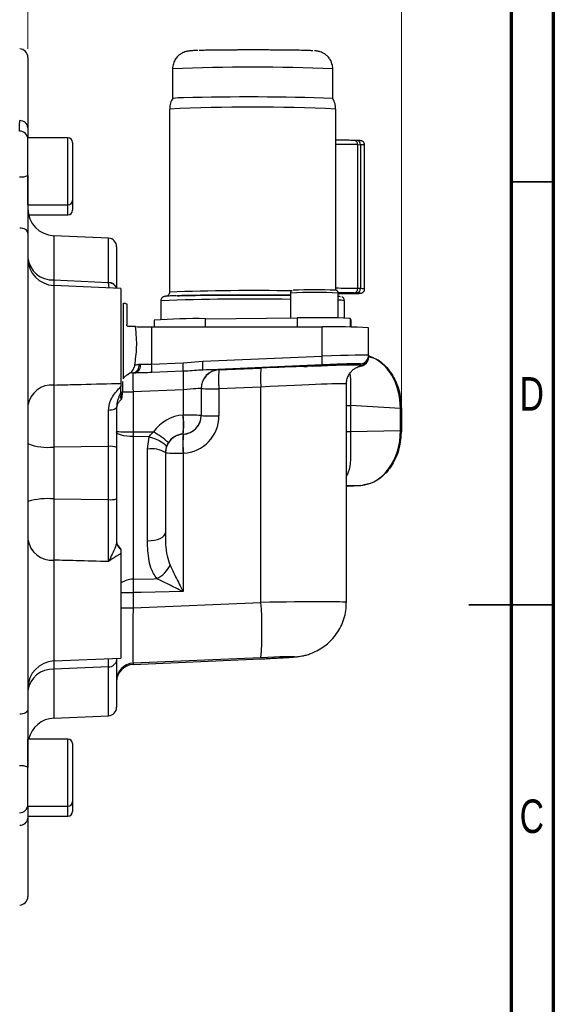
# Model space of a CAD drawing. Header units: inches. Extents: x 0.6 to 16.3, y 0.2 to 11.5.
# Tile 15 of 16: x 13.9 to 16.3, y 4 to 8.6. Entities that reach past the tile are written whole.
import ezdxf

# ---------------------------------------------------------------- set-up
doc = ezdxf.new("R2010")
doc.units = ezdxf.units.IN
doc.header["$MEASUREMENT"] = 0
doc.styles.add('SLDTEXTSTYLE0', font='TXT', dxfattribs={"width": 0.75})
doc.dimstyles.new('SLDDIMSTYLE0', dxfattribs={"dimtxt": 0.137795, "dimasz": 0.14, "dimexe": 0, "dimexo": 0.0625, "dimgap": 0.034449, "dimtad": 0, "dimdec": 1, "dimlfac": 1.5, "dimrnd": 1e-09, "dimzin": 12, "dimdsep": 46, "dimtxsty": 'SLDTEXTSTYLE0', "dimblk1": 'CLOSED', "dimblk2": 'CLOSED', "dimsah": 1, "dimcen": 0.09, "dimadec": 0, "dimazin": 3, "dimtfac": 1, "dimtofl": 0, "dimtmove": 0, "dimatfit": 3, "dimldrblk": 'CLOSED', "dimfxl": 0, "dimfrac": 2, "dimtolj": 1, "dimtzin": 12, "dimarcsym": 0})
doc.dimstyles.new('SLDDIMSTYLE3', dxfattribs={"dimtxt": 0.137795, "dimasz": 0.14, "dimexe": 0, "dimexo": 0.0625, "dimgap": 0.034449, "dimtad": 0, "dimdec": 1, "dimlfac": 1.5, "dimrnd": 1e-09, "dimzin": 12, "dimdsep": 46, "dimtxsty": 'SLDTEXTSTYLE0', "dimblk1": 'CLOSED', "dimblk2": 'CLOSED', "dimsah": 1, "dimcen": 0.09, "dimadec": 0, "dimazin": 3, "dimtfac": 1, "dimtdec": 1, "dimtofl": 0, "dimtmove": 0, "dimatfit": 3, "dimldrblk": 'CLOSED', "dimfxl": 0, "dimfrac": 2, "dimtolj": 1, "dimtzin": 12, "dimarcsym": 0})

# ---------------------------------------------------------------- blocks, each defined once
blk = doc.blocks.new('_Closed')
at = {"color": 0, "linetype": 'ByBlock', "lineweight": -2}
for p, q in [((-1, 0.166667), (0, 0)), ((-1, 0.166667), (-1, -0.166667)), ((0, 0), (-1, -0.166667)), ((0, 0), (-1, 0))]:
    blk.add_line(p, q, dxfattribs=at)
blk = doc.blocks.new('_D_9')
at = {"color": 7, "linetype": 'Continuous', "lineweight": 0}
for p, q in [((12.8654, 9.0823), (12.8235, 9.0823)), ((12.8235, 9.0823), (12.8235, 8.8636)), ((13.0691, 9.0823), (13.1111, 9.0823)), ((13.1111, 9.0823), (13.1111, 8.8636)), ((13.892, 8.434), (13.892, 8.9232)), ((12.1756, 8.8838), (12.7026, 8.8838)), ((12.8235, 8.8636), (12.8654, 8.8636)), ((13.1111, 8.8636), (13.0691, 8.8636)), ((13.892, 8.8838), (13.2319, 8.8838))]:
    blk.add_line(p, q, dxfattribs=at)
at = {"color": 7, "linetype": 'Continuous', "lineweight": 18, "xscale": 0.14, "yscale": 0.14}
for p, rotation in [((12.1756, 8.8838), 179.9999999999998), ((13.892, 8.8838), 359.9999999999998)]:
    blk.add_blockref('_Closed', p, dxfattribs=dict(at, rotation=rotation))
at = {"color": 7, "linetype": 'Continuous', "lineweight": 18, "char_height": 0.1378, "attachment_point": 1, "style": 'SLDTEXTSTYLE0'}
for s, insert in [('65', (12.8654, 9.0412)), ('2.6', (12.84, 8.835))]:
    blk.add_mtext(s, dxfattribs=dict(at, insert=insert))
blk = doc.blocks.new('_D_10')
at = {"color": 7, "linetype": 'Continuous', "lineweight": 0}
for p, q in [((13.4152, 9.6265), (13.3732, 9.6265)), ((13.3732, 9.6265), (13.3732, 9.4077)), ((13.7207, 9.6265), (13.7626, 9.6265)), ((13.7626, 9.6265), (13.7626, 9.4077)), ((12.1756, 9.0762), (12.1756, 9.4674)), ((15.6309, 6.7711), (15.6309, 9.4674)), ((12.1756, 9.428), (13.2524, 9.428)), ((13.3732, 9.4077), (13.4152, 9.4077)), ((13.7626, 9.4077), (13.7207, 9.4077)), ((15.6309, 9.428), (13.8835, 9.428))]:
    blk.add_line(p, q, dxfattribs=at)
at = {"color": 7, "linetype": 'Continuous', "lineweight": 18, "xscale": 0.14, "yscale": 0.14, "rotation": 180.0000000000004}
blk.add_blockref('_Closed', (12.1756, 9.428), dxfattribs=at)
at = {"color": 7, "linetype": 'Continuous', "lineweight": 18, "xscale": 0.14, "yscale": 0.14}
blk.add_blockref('_Closed', (15.6309, 9.428), dxfattribs=at)
at = {"color": 7, "linetype": 'Continuous', "lineweight": 18, "char_height": 0.1378, "attachment_point": 1, "style": 'SLDTEXTSTYLE0'}
for s, insert in [('132', (13.4152, 9.5854)), ('5.2', (13.4407, 9.3792))]:
    blk.add_mtext(s, dxfattribs=dict(at, insert=insert))

msp = doc.modelspace()

# ---------------------------------------------------------------- linework, layer by layer
at = {"color": 7, "linetype": 'Continuous', "lineweight": 70}
for p, q in [((16.3386, 11.4961), (16.3386, 0.1969)), ((16.1417, 11.2992), (16.1417, 0.3937))]:
    msp.add_line(p, q, dxfattribs=at)
at = {"color": 7, "linetype": 'Continuous', "lineweight": 25}
for p, q in [((13.892, 8.3946), (13.892, 8.0671)), ((14.6836, 8.4269), (14.6822, 8.4268)), ((14.5658, 8.3413), (14.5658, 8.2034)), ((15.3115, 8.2034), (15.3115, 8.3413)), ((14.5515, 8.1546), (14.5515, 7.302)), ((15.3258, 7.31), (15.3258, 8.1546)), ((14.0786, 8.0207), (13.892, 8.0207)), ((13.892, 7.7081), (13.892, 8.0207)), ((14.1, 7.9994), (14.1, 7.7294)), ((15.4108, 8.0084), (15.4102, 8.0084)), ((15.424, 8.008), (15.4108, 8.0084)), ((15.4276, 7.3187), (15.4276, 7.9886)), ((15.4276, 7.9886), (15.4408, 7.9882)), ((15.4408, 7.9882), (15.4408, 7.3183)), ((15.4599, 7.3171), (15.4599, 7.987)), ((13.892, 7.7081), (14.0786, 7.7081)), ((14.1, 7.7294), (14.1, 7.6832)), ((13.8954, 7.6619), (14.0786, 7.6619)), ((13.892, 7.5774), (13.892, 5.3595)), ((14.2671, 7.5536), (14.0131, 7.5647)), ((14.3053, 7.5136), (14.3053, 7.3188)), ((13.892, 7.396), (13.892, 7.396)), ((14.0131, 7.3589), (14.2671, 7.3472)), ((14.3253, 7.3197), (14.0131, 7.3333)), ((14.2671, 7.3459), (14.2671, 7.3472)), ((14.3253, 7.3197), (14.3253, 6.8777)), ((15.1143, 7.298), (15.1143, 7.182)), ((15.3374, 7.1819), (15.3374, 7.298)), ((15.3374, 7.295), (15.3738, 7.2953)), ((15.4234, 7.2981), (15.4102, 7.2985)), ((15.4234, 7.2981), (15.4353, 7.2975)), ((15.4408, 7.3183), (15.4276, 7.3187)), ((14.3353, 7.2513), (14.3353, 6.898)), ((14.3376, 7.2493), (14.3353, 7.2513)), ((14.3471, 7.2487), (14.3376, 7.2493)), ((14.3471, 7.2487), (14.352, 7.2479)), ((14.352, 7.2479), (14.352, 7.1516)), ((14.5114, 7.262), (14.5114, 7.1745)), ((15.3659, 7.1814), (15.3659, 7.262)), ((14.4803, 7.1718), (14.4803, 7.1407)), ((14.7195, 7.1784), (15.1462, 7.1823)), ((15.397, 7.1719), (15.3925, 7.1799)), ((15.397, 7.1718), (15.397, 7.1719)), ((15.397, 7.1393), (15.397, 7.1718)), ((14.3925, 7.1416), (14.362, 7.1416)), ((14.4682, 7.1407), (14.4682, 6.9672)), ((14.4682, 7.1407), (15.2619, 7.1402)), ((15.2619, 7.004), (15.2619, 7.1402)), ((15.4786, 7.0081), (15.4786, 7.1364)), ((14.4682, 6.9672), (14.6147, 6.9735)), ((14.6147, 6.9735), (14.7061, 6.9802)), ((14.7061, 6.9802), (15.2619, 7.004)), ((15.4404, 6.9624), (15.4404, 6.9681)), ((15.4786, 7.0081), (15.4786, 7.0023)), ((15.4786, 7.0023), (15.4786, 6.9988)), ((14.3673, 6.9248), (14.3586, 6.9194)), ((14.3818, 6.926), (14.3923, 6.9265)), ((14.3818, 6.9262), (14.3818, 6.926)), ((14.3896, 6.9624), (14.3859, 6.9492)), ((14.6151, 6.9339), (14.4685, 6.9276)), ((15.2619, 6.9634), (14.7061, 6.9395)), ((14.7815, 6.9398), (14.9768, 6.9482)), ((14.7815, 6.9405), (14.7815, 6.9398)), ((15.4347, 6.9575), (15.4405, 6.9586)), ((14.3253, 6.8777), (14.3253, 6.8625)), ((14.3253, 6.8386), (14.3253, 6.8625)), ((14.6158, 6.8481), (14.3818, 6.838)), ((14.3818, 6.838), (14.3818, 6.6521)), ((14.6158, 6.7293), (14.6158, 6.8481)), ((14.6986, 6.8539), (14.6986, 6.7278)), ((14.9768, 6.8602), (14.7815, 6.8518)), ((14.7815, 6.8518), (14.7815, 6.7258)), ((14.9768, 5.8578), (14.9768, 6.8602)), ((15.3753, 5.8578), (15.3753, 6.8744)), ((15.3941, 6.7745), (15.3941, 6.6528)), ((15.6265, 6.7597), (15.3941, 6.7745)), ((15.6265, 6.6584), (15.6265, 6.7597)), ((15.6309, 6.7596), (15.6309, 6.7317)), ((14.6149, 6.7292), (14.6158, 6.7293)), ((14.6986, 6.7278), (14.6986, 6.7272)), ((15.6309, 6.7317), (15.6309, 6.7317)), ((15.6309, 6.7317), (15.6309, 6.6583)), ((14.3818, 6.6521), (14.3818, 6.6294)), ((15.3941, 6.6528), (15.6265, 6.6584)), ((15.6309, 6.6583), (15.6309, 6.6569)), ((15.6309, 6.6569), (15.6309, 6.6569)), ((14.3818, 6.6294), (14.3818, 5.9663)), ((14.4564, 6.6289), (14.3818, 6.6294)), ((14.4491, 6.5719), (14.4564, 6.6289)), ((14.6158, 6.6413), (14.6149, 6.6412)), ((14.6149, 6.6412), (14.6149, 6.6407)), ((14.6149, 6.6407), (14.6158, 6.6408)), ((14.6158, 6.6408), (14.6158, 6.6413)), ((14.2671, 6.5842), (14.0131, 6.5811)), ((14.0131, 6.5811), (14.0131, 6.3395)), ((14.2671, 6.3361), (14.2671, 6.5842)), ((14.3053, 6.5791), (14.3053, 6.3399)), ((14.4491, 6.1443), (14.4491, 6.5719)), ((14.5356, 6.5798), (14.532, 6.5551)), ((14.532, 6.5551), (14.532, 6.1827)), ((14.6158, 6.5528), (14.6149, 6.5527)), ((14.6149, 6.5527), (14.6149, 5.9079)), ((15.3774, 6.399), (15.4405, 6.4026)), ((15.3786, 6.399), (15.4417, 6.4027)), ((15.4417, 6.4027), (15.4512, 6.4039)), ((14.0131, 6.3395), (14.2671, 6.3361)), ((14.3253, 6.0857), (14.3253, 5.5989)), ((14.3818, 5.9037), (14.3818, 5.8323)), ((14.3818, 5.8323), (14.9768, 5.8578)), ((14.0131, 5.5853), (14.3253, 5.5989)), ((14.3053, 5.598), (14.3053, 5.5901)), ((14.9768, 5.6006), (14.3818, 5.575)), ((14.3818, 5.5687), (14.977, 5.5952)), ((14.3818, 5.5688), (14.9768, 5.5952)), ((14.9768, 5.5952), (14.977, 5.5952)), ((14.2671, 5.5584), (14.0131, 5.5468)), ((14.3053, 5.5901), (14.3053, 5.3702)), ((14.3818, 5.575), (14.3818, 5.5688)), ((13.892, 5.4878), (13.892, 5.4878)), ((14.0131, 5.3191), (14.2671, 5.3302)), ((14.0786, 5.2219), (13.892, 5.2219)), ((13.892, 4.9093), (13.892, 5.2219)), ((14.1, 5.2006), (14.1, 4.9306)), ((13.892, 4.9093), (14.0786, 4.9093)), ((14.1, 4.9306), (14.1, 4.8844)), ((13.892, 4.8631), (14.0786, 4.8631)), ((13.892, 4.8533), (13.892, 4.4892))]:
    msp.add_line(p, q, dxfattribs=at)
at = {"color": 8, "linetype": 'Continuous', "lineweight": 25}
for p, q in [((14.0786, 7.7081), (14.0786, 8.0207)), ((14.0786, 7.6619), (14.0786, 7.7081)), ((14.0131, 7.5647), (14.0131, 7.3589)), ((14.2671, 7.3472), (14.2671, 7.5536)), ((14.0131, 7.3589), (14.0128, 7.3331)), ((14.0131, 7.3333), (14.0131, 6.8697)), ((14.2703, 7.3221), (14.2671, 7.3459)), ((14.7195, 7.1406), (14.7195, 7.1784)), ((15.1462, 7.1823), (15.1462, 7.1402)), ((15.3925, 7.1799), (15.3925, 7.1394)), ((15.397, 7.1393), (15.397, 7.1719)), ((14.3818, 6.9262), (14.3671, 6.9246)), ((14.3818, 6.926), (14.3713, 6.9249)), ((15.4405, 6.9586), (15.446, 6.9595)), ((15.4405, 6.4026), (15.3753, 6.401)), ((14.0131, 6.0547), (14.0131, 5.5853)), ((14.0131, 5.5468), (14.0131, 5.3191)), ((14.2671, 5.3302), (14.2671, 5.5584)), ((14.0786, 4.9093), (14.0786, 5.2219)), ((14.0786, 4.8631), (14.0786, 4.9093))]:
    msp.add_line(p, q, dxfattribs=at)
at = {"color": 7, "linetype": 'Continuous', "lineweight": 35}
for p, q in [((16.1417, 7.815), (16.3386, 7.815)), ((16.3386, 5.8465), (15.9449, 5.8465)), ((16.1417, 5.8465), (16.3386, 5.8465))]:
    msp.add_line(p, q, dxfattribs=at)
at = {"color": 7, "linetype": 'Continuous', "lineweight": 25, "flags": 128}
for points in [[(13.892, 7.5774), (13.8912, 7.5818), (13.8891, 7.5861), (13.8856, 7.59), (13.8809, 7.5935), (13.8751, 7.5964), (13.8685, 7.5986), (13.8613, 7.6), (13.8537, 7.6006)], [(14.3818, 6.6294), (14.3667, 6.63), (14.3523, 6.6314), (14.3391, 6.6335), (14.3275, 6.6362), (14.3181, 6.6396), (14.3111, 6.6433), (14.3068, 6.6474), (14.3053, 6.6516)], [(14.3818, 6.6521), (14.4187, 6.6518), (14.4776, 6.6514)], [(14.4564, 6.6289), (14.4729, 6.6236), (14.4886, 6.6175), (14.5028, 6.611), (14.5151, 6.6042), (14.5248, 6.5974), (14.5316, 6.5909), (14.5353, 6.5849), (14.5356, 6.5798)], [(14.4491, 6.1443), (14.4654, 6.1453), (14.4811, 6.1477), (14.4954, 6.1513), (14.5079, 6.1561), (14.5181, 6.1619), (14.5257, 6.1684), (14.5304, 6.1754), (14.532, 6.1827)], [(14.3818, 5.9663), (14.4785, 5.9682), (14.4926, 5.9684)], [(14.6149, 5.9079), (14.4194, 5.9044), (14.3818, 5.9037)], [(13.892, 5.3595), (13.8912, 5.3552), (13.8891, 5.3512), (13.8856, 5.3474), (13.8809, 5.3441), (13.8751, 5.3414), (13.8685, 5.3393), (13.8613, 5.3379), (13.8537, 5.3373)]]:
    msp.add_lwpolyline(points, dxfattribs=at)
at = {"color": 7, "linetype": 'Continuous', "lineweight": 25}
for centre, radius, start, end in [((13.852, 8.3946), 0.04, 360, 87.5), ((14.6095, 7.9024), 0.3042, 88.5459, 98.2591), ((14.9172, -2.4949), 10.7056, 87.88962, 91.60553), ((14.9386, -0.8674), 9.0303, 87.5428, 92.4572), ((13.8554, 8.0636), 0.0368, 5.4248, 92.5663), ((13.852, 8.0118), 0.04, 0, 89), ((14.0786, 7.9994), 0.0213, 0, 90), ((13.8622, 7.9163), 0.0776, 262.9456, 292.5731), ((14.0786, 7.7294), 0.0213, 270, 0), ((14.0186, 7.6912), 0.1267, 180, 267.5), ((14.0786, 7.6832), 0.0213, 270, 0), ((14.2653, 7.5136), 0.04, 360, 87.5), ((14.007, 7.4744), 0.1157, 186.0334, 273.0291), ((14.0186, 7.4598), 0.1267, 180, 267.5), ((15.226, 4.8674), 2.4457, 87.6999, 92.3069), ((15.4086, 7.3175), 0.019, 274.8356, 3.5724), ((15.4218, 7.3171), 0.019, 274.8356, 3.5724), ((14.6742, 4.4982), 2.6806, 89.0333, 94.1487), ((15.2279, 2.9084), 4.2746, 87.7927, 91.0955), ((14.4598, 9.7371), 2.5964, 268.5164, 270.186), ((15.3145, 3.9038), 3.2368, 87.0931, 90.9317), ((14.3734, 6.9613), 0.0361, 283.5248, 8.4378), ((14.3812, 6.9604), 0.0357, 288.0996, 10.6235), ((14.1108, 6.9445), 0.3582, 357.2969, 3.6356), ((14.2573, 6.9508), 0.3582, 357.2969, 3.6356), ((14.4664, 6.9598), 0.2406, 355.1574, 4.8426), ((15.0222, 6.9837), 0.2406, 355.1574, 4.8426), ((15.4386, 7.0081), 0.04, 272.4959, 359.9963), ((15.4386, 7.0023), 0.04, 272.4959, 359.9963), ((15.4386, 6.9988), 0.04, 280.6104, 359.997), ((15.3902, 6.8973), 0.776, 177.2969, 183.6356), ((14.7853, 6.8539), 0.0867, 92.4959, 179.9963), ((14.7853, 6.8533), 0.0867, 92.4959, 179.9963), ((15.3009, 6.8958), 0.5212, 175.1574, 184.8426), ((15.4962, 6.9042), 0.5212, 175.1574, 184.8426), ((14.003, 6.7577), 0.1124, 84.8149, 170.7733), ((14.7614, 8.0893), 1.2376, 267.0931, 270.9317), ((15.6032, 5.5646), 1.1954, 88.6694, 88.8787), ((14.0955, 6.6852), 0.5212, 355.1574, 4.8426), ((14.6359, 5.4919), 1.2376, 87.0931, 90.9317), ((14.0964, 6.6853), 0.5212, 355.1574, 4.8426), ((14.612, 6.7279), 0.0867, 272.4959, 359.9963), ((14.7614, 7.9632), 1.2376, 267.0931, 270.9317), ((14.3632, 7.7943), 1.1424, 267.0931, 270.9317), ((14.1828, 6.1665), 0.5675, 50.1777, 58.7021), ((15.6032, 5.4631), 1.1955, 88.6696, 88.8787), ((14.6186, 6.5541), 0.0867, 92.4959, 179.9963), ((15.1342, 6.5967), 0.5212, 175.1574, 184.8426), ((15.1351, 6.5968), 0.5212, 175.1574, 184.8426), ((13.9842, 6.8336), 0.2541, 248.7107, 276.5274), ((14.2762, 6.5067), 0.078, 68.0624, 96.7066), ((14.4683, 6.4538), 0.1196, 57.8496, 99.2523), ((14.5947, 7.7901), 1.2376, 267.0931, 270.9317), ((15.3766, 6.4347), 0.0357, 271.3718, 273.2909), ((15.4397, 6.4383), 0.0357, 271.3718, 273.2909), ((13.984, 6.0037), 0.3371, 85.0416, 105.8419), ((14.2762, 6.4379), 0.1022, 264.8419, 286.516), ((14.0041, 6.1676), 0.1133, 188.2414, 274.5658), ((14.3453, 6.143), 0.04, 180, 240), ((14.3449, 6.1403), 0.0396, 180.1037, 240.368), ((14.4322, 6.0889), 0.1348, 296.6457, 334.4225), ((13.4, 5.7292), 1.582, 355.3368, 4.6632), ((14.0186, 5.4587), 0.1267, 92.5, 180), ((14.0059, 5.4323), 0.1147, 86.3966, 173.1772), ((14.2694, 5.5945), 0.0362, 266.3253, 353.0764), ((14.3853, 5.4951), 0.08, 92.4959, 179.9963), ((14.3853, 5.4888), 0.08, 92.4118, 180), ((14.3853, 5.4889), 0.08, 92.4959, 179.9963), ((14.2653, 5.3702), 0.04, 272.5, 0), ((14.0186, 5.1926), 0.1267, 92.5, 166.6146), ((14.0786, 5.2006), 0.0213, 0, 90), ((13.8621, 5.0331), 0.0644, 62.345, 98.4187), ((13.852, 4.9182), 0.04, 271, 0), ((14.0786, 4.9306), 0.0213, 270, 0), ((14.0786, 4.8844), 0.0213, 270, 0), ((13.8557, 4.8572), 0.0365, 266.8775, 353.8409), ((13.852, 4.4892), 0.04, 272.5, 0)]:
    msp.add_arc(centre, radius, start, end, dxfattribs=at)
at = {"color": 8, "linetype": 'Continuous', "lineweight": 25}
for centre, radius, start, end in [((14.9386, -0.2047), 8.5541, 87.50207, 92.49793), ((15.3217, 3.2736), 4.7162, 88.7123, 89.9496), ((15.409, 7.9898), 0.0187, 356.2739, 84.3301), ((15.4221, 7.9894), 0.0187, 356.2739, 84.3301), ((15.4444, 7.8937), 0.0946, 80.6225, 92.2161), ((14.2686, 7.3095), 0.0377, 17.0219, 92.3023), ((14.2684, 7.3078), 0.0381, 19.5719, 91.9989), ((14.9353, -2.6712), 9.9805, 88.92508, 92.2039), ((15.2259, 4.6375), 2.6628, 87.5991, 92.4009), ((15.3246, 2.86), 4.4599, 88.6768, 89.9852), ((15.4444, 7.2236), 0.0948, 80.638, 92.2058), ((14.9263, -3.3799), 10.65, 88.98865, 92.23281), ((15.3422, 7.1565), 0.1081, 77.3249, 92.517), ((14.3483, 6.9605), 0.0393, 309.4175, 343.2974), ((14.3811, 10.4231), 3.5851, 269.1876, 270.0109), ((15.3971, 7.1267), 0.3523, 266.4619, 269.5272), ((15.3971, 7.0051), 0.3523, 266.4619, 269.5272), ((14.3819, 5.8728), 0.0935, 90.049, 127.2649), ((14.3785, 9.0661), 3.1624, 269.0362, 270.0601), ((14.3785, 8.9947), 3.1624, 269.0362, 270.0601)]:
    msp.add_arc(centre, radius, start, end, dxfattribs=at)
at = {"color": 7, "linetype": 'Continuous', "lineweight": 25}
for centre, major_axis, ratio, start_param, end_param in [((14.472, 6.9716), (0.0867, 0.0055), 0.016435, 3.89953, 4.013235), ((15.252, 6.9999), (0.2267, 0.0082), 0.016481, 6.282593, 7.809756), ((15.2537, 6.96), (0.1867, 0.0082), 0.01647, 0.753623, 1.526444), ((15.4325, 6.757), (0.0088, 0.2532), 0.765616, 4.749458, 6.077055), ((14.3853, 6.8395), (-0.0034, 0.0866), 0.040884, 0.016638, 1.585532), ((14.4737, 6.9317), (0.1267, 0.0055), 0.01647, 3.89986, 4.013565), ((14.6082, 6.9329), (0.1733, 0.0076), 0.01647, 6.282466, 7.252924), ((14.9549, 6.939), (0.5033, 0.022), 0.01647, 1.079008, 1.526444), ((15.232, 6.959), (0.0551, 0.0024), 0.01647, 4.473859, 10.189164), ((14.9549, 6.939), (0.5033, 0.022), 0.01647, 0.266081, 1.017644), ((14.612, 6.8463), (0.0867, 0.0076), 0.016377, 6.281755, 7.808918), ((14.6224, 6.5561), (0.1335, -0.1107), 0.999267, 2.306254, 3.251504), ((14.612, 6.7273), (0.0641, -0.0584), 0.998554, 5.493952, 7.021116), ((14.6082, 6.7259), (0.1335, -0.1107), 0.999267, 5.447847, 6.97501), ((15.4325, 6.6557), (0.0012, 0.2534), 0.765933, 3.189242, 4.726618), ((14.6186, 6.5547), (0.0641, -0.0584), 0.998554, 2.35236, 3.297609), ((14.3853, 5.8287), (0.0034, 0.2537), 0.013942, 1.556984, 3.125877), ((14.9697, 5.5976), (0.1633, 0.0071), 0.01647, 4.755303, 7.809629)]:
    msp.add_ellipse(centre, major_axis=major_axis, ratio=ratio, start_param=start_param, end_param=end_param, dxfattribs=at)
at = {"color": 8, "linetype": 'Continuous', "lineweight": 25}
for centre, major_axis, ratio, start_param, end_param in [((15.2537, 6.96), (0.1867, 0.0082), 0.01647, 6.282466, 7.036808), ((14.9586, 6.8524), (0.4167, 0.022), 0.016456, 6.28232, 7.80948), ((14.9586, 5.8506), (0.4167, 0.0071), 0.016497, 6.282865, 7.810066), ((14.3853, 5.8225), (0.0035, 0.2537), 0.013487, 3.14238, 3.158882)]:
    msp.add_ellipse(centre, major_axis=major_axis, ratio=ratio, start_param=start_param, end_param=end_param, dxfattribs=at)
at = {"color": 7, "linetype": 'Continuous', "lineweight": 25}
for points, knots in [([(14.6822, 8.4268), (14.6791, 8.4268), (14.6678, 8.4264), (14.6563, 8.4259), (14.6461, 8.4252), (14.6384, 8.4243), (14.6281, 8.4223), (14.6165, 8.4184), (14.6033, 8.4115), (14.5895, 8.4005), (14.577, 8.3849), (14.5687, 8.3653), (14.5649, 8.3497), (14.566, 8.3416), (14.5661, 8.341)], [0, 0, 0, 0, 0.073506, 0.264211, 0.400987, 0.492175, 0.543125, 0.593946, 0.656179, 0.730117, 0.810451, 0.899538, 0.992331, 1, 1, 1, 1]), ([(15.2193, 8.4257), (15.2175, 8.4258), (15.2117, 8.4263), (15.1869, 8.4271), (15.152, 8.4279), (15.1163, 8.4284), (15.0911, 8.4287), (15.0697, 8.4289), (15.0534, 8.429), (15.0366, 8.4291), (15.0208, 8.4292), (15.0059, 8.4293), (14.9923, 8.4293), (14.9785, 8.4293), (14.9646, 8.4294), (14.9551, 8.4294), (14.9489, 8.4294), (14.9366, 8.4294), (14.9148, 8.4294), (14.8912, 8.4293), (14.8752, 8.4293), (14.8653, 8.4292), (14.8583, 8.4292), (14.8503, 8.4292), (14.8423, 8.4291), (14.8333, 8.4291), (14.8124, 8.4289), (14.7815, 8.4286), (14.7432, 8.4282), (14.7123, 8.4276), (14.6965, 8.4272), (14.6891, 8.427)], [0, 0, 0, 0, 0.040716, 0.134839, 0.234885, 0.287229, 0.341061, 0.367159, 0.393258, 0.419298, 0.445435, 0.465689, 0.485942, 0.506192, 0.526439, 0.546685, 0.54746, 0.553584, 0.600401, 0.642167, 0.656842, 0.671518, 0.686194, 0.688507, 0.708169, 0.7226, 0.730201, 0.80664, 0.873643, 0.94052, 1, 1, 1, 1]), ([(15.3113, 8.3411), (15.3114, 8.3414), (15.3125, 8.3496), (15.3087, 8.3649), (15.3006, 8.3841), (15.2893, 8.3987), (15.277, 8.4094), (15.2648, 8.4166), (15.2538, 8.4209), (15.2454, 8.4231), (15.239, 8.4242), (15.2332, 8.4249), (15.2298, 8.4253), (15.227, 8.4254), (15.2267, 8.4255)], [0, 0, 0, 0, 0.006149, 0.150719, 0.275373, 0.385894, 0.484672, 0.572039, 0.646986, 0.71162, 0.770329, 0.854245, 0.987045, 1, 1, 1, 1]), ([(14.567, 8.2041), (14.5648, 8.2006), (14.5582, 8.19), (14.5528, 8.1729), (14.5524, 8.1595), (14.5523, 8.1546)], [0, 0, 0, 0, 0.232915, 0.720072, 1, 1, 1, 1]), ([(15.325, 8.1547), (15.3247, 8.1607), (15.324, 8.175), (15.3183, 8.1919), (15.3121, 8.2014), (15.3104, 8.2041)], [0, 0, 0, 0, 0.346431, 0.819673, 1, 1, 1, 1]), ([(13.892, 8.0671), (13.892, 8.0644), (13.892, 8.0505), (13.892, 8.0326), (13.892, 8.0239), (13.892, 8.0207)], [0, 0, 0, 0, 0.132193, 0.680599, 1, 1, 1, 1]), ([(15.4102, 8.0084), (15.401, 8.0086), (15.3869, 8.009), (15.3589, 8.0093), (15.3404, 8.0094), (15.3288, 8.0094), (15.3258, 8.0094)], [0, 0, 0, 0, 0.438357, 0.67395, 0.914425, 1, 1, 1, 1]), ([(15.4595, 7.9871), (15.4595, 7.9886), (15.4596, 7.9926), (15.4567, 7.9985), (15.4524, 8.003), (15.4483, 8.0053), (15.4446, 8.0066), (15.4417, 8.0071), (15.4392, 8.0074), (15.4343, 8.0077), (15.4289, 8.0079), (15.4234, 8.008), (15.4224, 8.0081)], [0, 0, 0, 0, 0.049629, 0.135454, 0.212022, 0.25978, 0.302049, 0.375069, 0.497042, 0.684641, 0.938406, 1, 1, 1, 1]), ([(13.892, 7.8447), (13.892, 7.8397), (13.892, 7.8142), (13.892, 7.767), (13.892, 7.7026), (13.892, 7.6374), (13.892, 7.5976), (13.892, 7.5774)], [0, 0, 0, 0, 0.053201, 0.273346, 0.499857, 0.74544, 1, 1, 1, 1]), ([(14.5514, 7.3025), (14.5512, 7.2999), (14.5508, 7.2949), (14.5471, 7.289), (14.5428, 7.2853), (14.5384, 7.2832), (14.5367, 7.2829), (14.5371, 7.2829), (14.5372, 7.283)], [0, 0, 0, 0, 0.1586933, 0.307218, 0.4286424, 0.5623872, 0.8328646, 1, 1, 1, 1]), ([(14.5876, 7.2854), (14.6013, 7.2857), (14.6296, 7.2864), (14.6876, 7.2873), (14.757, 7.288), (14.8356, 7.2885), (14.905, 7.2887), (14.9605, 7.2887), (15.0139, 7.2886), (15.0667, 7.2884), (15.1023, 7.2881), (15.1143, 7.288)], [0, 0, 0, 0, 0.123042, 0.253454, 0.389288, 0.528004, 0.666721, 0.734713, 0.802729, 0.933141, 1, 1, 1, 1]), ([(15.1143, 7.288), (15.1022, 7.2881), (15.0667, 7.2884), (15.0005, 7.2886), (14.9186, 7.2887), (14.8356, 7.2885), (14.7699, 7.2881), (14.7215, 7.2877), (14.6776, 7.2871), (14.6296, 7.2864), (14.6014, 7.2857), (14.5877, 7.2854)], [0, 0, 0, 0, 0.066917, 0.197321, 0.333146, 0.471854, 0.610562, 0.67855, 0.746562, 0.876966, 1, 1, 1, 1]), ([(15.1213, 7.3095), (15.1207, 7.3092), (15.1191, 7.3083), (15.1166, 7.3057), (15.1146, 7.3021), (15.1145, 7.2993), (15.1145, 7.2981)], [0, 0, 0, 0, 0.14757, 0.427596, 0.74326, 1, 1, 1, 1]), ([(15.3373, 7.298), (15.3372, 7.2995), (15.337, 7.3023), (15.335, 7.3058), (15.3327, 7.3082), (15.3304, 7.3097), (15.3288, 7.3104), (15.3281, 7.3105), (15.328, 7.3106)], [0, 0, 0, 0, 0.244699, 0.466615, 0.652098, 0.811161, 0.942918, 1, 1, 1, 1]), ([(15.4102, 7.2985), (15.4034, 7.2987), (15.3893, 7.299), (15.3629, 7.2994), (15.3439, 7.2994), (15.3371, 7.2995)], [0, 0, 0, 0, 0.380254, 0.777494, 1, 1, 1, 1]), ([(15.3739, 7.2953), (15.3787, 7.2953), (15.3891, 7.2954), (15.403, 7.2956), (15.4154, 7.2959), (15.4252, 7.2961), (15.4324, 7.2964), (15.4372, 7.2966), (15.4406, 7.2969), (15.4429, 7.2971), (15.4472, 7.2984), (15.4504, 7.2999), (15.454, 7.3026), (15.4576, 7.3073), (15.4599, 7.3126), (15.4596, 7.3162), (15.4595, 7.3172)], [0, 0, 0, 0, 0.105158, 0.227689, 0.347536, 0.462004, 0.568341, 0.6639, 0.746532, 0.820397, 0.845854, 0.86589, 0.893428, 0.933108, 0.979872, 1, 1, 1, 1]), ([(14.5834, 7.2852), (14.5788, 7.2851), (14.5684, 7.2848), (14.5559, 7.2843), (14.5454, 7.2838), (14.5379, 7.2832), (14.5327, 7.2828), (14.529, 7.2821), (14.5254, 7.2815), (14.5201, 7.2788), (14.5159, 7.2751), (14.5127, 7.2698), (14.511, 7.2648), (14.5115, 7.262), (14.5116, 7.2616)], [0, 0, 0, 0, 0.127995, 0.285066, 0.432715, 0.568707, 0.690781, 0.798509, 0.870793, 0.904442, 0.930124, 0.959248, 0.994047, 1, 1, 1, 1]), ([(15.3369, 7.2832), (15.3412, 7.2829), (15.3455, 7.2826), (15.3454, 7.2822), (15.3454, 7.2822)], [0, 0, 0, 0, 0.963591, 1, 1, 1, 1]), ([(15.3656, 7.2625), (15.3655, 7.2647), (15.3651, 7.2694), (15.3614, 7.2751), (15.3567, 7.2791), (15.3546, 7.2801), (15.3534, 7.2805)], [0, 0, 0, 0, 0.237438, 0.507787, 0.741398, 1, 1, 1, 1]), ([(14.362, 7.1416), (14.3609, 7.1417), (14.3587, 7.1419), (14.3558, 7.1435), (14.3536, 7.1459), (14.3522, 7.1488), (14.352, 7.1507), (14.352, 7.1516)], [0, 0, 0, 0, 0.202146, 0.404171, 0.609672, 0.823738, 1, 1, 1, 1]), ([(14.3896, 6.9624), (14.3914, 6.9757), (14.3952, 7.0025), (14.3992, 7.0459), (14.3986, 7.0933), (14.3947, 7.1248), (14.3925, 7.1416)], [0, 0, 0, 0, 0.232028, 0.470172, 0.716724, 1, 1, 1, 1]), ([(14.3896, 6.9624), (14.3907, 6.9628), (14.3949, 6.9645), (14.403, 6.9657), (14.4091, 6.9666)], [0, 0, 0, 0, 0.246012, 1, 1, 1, 1]), ([(14.4163, 6.967), (14.4243, 6.9668), (14.44, 6.9666), (14.459, 6.967), (14.4682, 6.9672)], [0, 0, 0, 0, 0.513147, 1, 1, 1, 1]), ([(15.4347, 6.9573), (15.4369, 6.9576), (15.4415, 6.9582), (15.4459, 6.959), (15.4525, 6.961), (15.4604, 6.9648), (15.4691, 6.9719), (15.4759, 6.9828), (15.4793, 6.9928), (15.4784, 6.9982), (15.4783, 6.9987)], [0, 0, 0, 0, 0.217678, 0.460653, 0.577474, 0.6666, 0.758554, 0.867503, 0.985844, 1, 1, 1, 1]), ([(15.4795, 7.0009), (15.4889, 6.999), (15.5198, 6.993), (15.5654, 6.9536), (15.6078, 6.889), (15.6283, 6.8196), (15.6302, 6.7755), (15.6309, 6.7596)], [0, 0, 0, 0, 0.109115, 0.359334, 0.609594, 0.859916, 1, 1, 1, 1]), ([(14.3859, 6.9492), (14.3819, 6.942), (14.3769, 6.933), (14.369, 6.9262), (14.3673, 6.9248)], [0, 0, 0, 0, 0.790499, 1, 1, 1, 1]), ([(14.4685, 6.9276), (14.4552, 6.9273), (14.4285, 6.9267), (14.4044, 6.9265), (14.3923, 6.9265)], [0, 0, 0, 0, 0.500637, 1, 1, 1, 1]), ([(14.7061, 6.9395), (14.6799, 6.9377), (14.6497, 6.9355), (14.619, 6.9341), (14.6151, 6.9339)], [0, 0, 0, 0, 0.870006, 1, 1, 1, 1]), ([(15.219, 6.9576), (15.2131, 6.9573), (15.2031, 6.9569), (15.1953, 6.9567), (15.1922, 6.9567)], [0, 0, 0, 0, 0.5937382, 1, 1, 1, 1]), ([(15.3758, 6.8738), (15.376, 6.8807), (15.3765, 6.8947), (15.384, 6.9138), (15.3945, 6.9296), (15.4064, 6.9414), (15.4182, 6.9494), (15.4285, 6.9543), (15.4357, 6.9568), (15.4395, 6.9578), (15.4404, 6.9579), (15.4406, 6.958)], [0, 0, 0, 0, 0.156334, 0.316783, 0.459362, 0.587094, 0.699978, 0.796809, 0.882093, 0.966575, 1, 1, 1, 1]), ([(15.446, 6.9595), (15.4456, 6.9601), (15.445, 6.9611), (15.4417, 6.962), (15.4404, 6.9624)], [0, 0, 0, 0, 0.602399, 1, 1, 1, 1]), ([(14.0131, 6.8697), (14.0476, 6.8705), (14.1449, 6.873), (14.249, 6.8757), (14.3186, 6.8776), (14.3253, 6.8777)], [0, 0, 0, 0, 0.3309, 0.935937, 1, 1, 1, 1]), ([(14.3327, 6.8856), (14.3327, 6.8808), (14.3325, 6.8565), (14.3304, 6.8207), (14.3284, 6.8097), (14.3274, 6.8042)], [0, 0, 0, 0, 0.109903, 0.554822, 1, 1, 1, 1]), ([(14.3353, 6.898), (14.3374, 6.9015), (14.3418, 6.9088), (14.3509, 6.9156), (14.3571, 6.9187), (14.3586, 6.9194)], [0, 0, 0, 0, 0.401517, 0.850199, 1, 1, 1, 1]), ([(14.0131, 6.8697), (14.0129, 6.8465), (14.0125, 6.8097), (14.0124, 6.7472), (14.0124, 6.6937), (14.0127, 6.6375), (14.013, 6.6001), (14.0131, 6.5811)], [0, 0, 0, 0, 0.297372, 0.470528, 0.648701, 0.821843, 1, 1, 1, 1]), ([(14.2673, 6.7519), (14.2691, 6.7663), (14.2724, 6.7918), (14.2904, 6.823), (14.3078, 6.8454), (14.3204, 6.8577), (14.3253, 6.8625)], [0, 0, 0, 0, 0.323398, 0.574638, 0.833154, 1, 1, 1, 1]), ([(14.3253, 6.8386), (14.3197, 6.8254), (14.3103, 6.8037), (14.3053, 6.7779), (14.3053, 6.7669), (14.3053, 6.7669)], [0, 0, 0, 0, 0.604784, 0.999985, 1, 1, 1, 1]), ([(14.3253, 6.8386), (14.3253, 6.8359), (14.3253, 6.8282), (14.3253, 6.8224), (14.3253, 6.8186)], [0, 0, 0, 0, 0.3538973, 1, 1, 1, 1]), ([(14.3053, 6.7568), (14.3056, 6.7616), (14.3063, 6.7712), (14.3121, 6.7856), (14.3196, 6.7969), (14.3261, 6.8018), (14.3284, 6.8035)], [0, 0, 0, 0, 0.283953, 0.570697, 0.853312, 1, 1, 1, 1]), ([(14.3269, 6.8054), (14.3263, 6.8051), (14.3254, 6.8046), (14.3253, 6.815), (14.3253, 6.8186)], [0, 0, 0, 0, 0.647284, 1, 1, 1, 1]), ([(14.2671, 6.5842), (14.2671, 6.6026), (14.2672, 6.6399), (14.2673, 6.697), (14.2673, 6.7334), (14.2673, 6.7519)], [0, 0, 0, 0, 0.323955, 0.657307, 1, 1, 1, 1]), ([(14.3053, 6.7669), (14.3053, 6.7462), (14.3053, 6.7059), (14.3053, 6.6421), (14.3053, 6.6003), (14.3053, 6.5791)], [0, 0, 0, 0, 0.34265, 0.666628, 1, 1, 1, 1]), ([(14.4564, 6.6289), (14.4574, 6.6304), (14.4629, 6.6389), (14.471, 6.6458), (14.4776, 6.6514)], [0, 0, 0, 0, 0.179004, 1, 1, 1, 1]), ([(15.6309, 6.6569), (15.6287, 6.6289), (15.6243, 6.5724), (15.5911, 6.4965), (15.5418, 6.4387), (15.4919, 6.4098), (15.4607, 6.4055), (15.4512, 6.4042)], [0, 0, 0, 0, 0.22233, 0.448467, 0.674568, 0.900614, 1, 1, 1, 1]), ([(14.5462, 6.6024), (14.5434, 6.5976), (14.5399, 6.5916), (14.537, 6.584), (14.5361, 6.5813), (14.5356, 6.5798)], [0, 0, 0, 0, 0.633173, 0.795927, 1, 1, 1, 1]), ([(14.0131, 6.3395), (14.0129, 6.3076), (14.0125, 6.2572), (14.0124, 6.1904), (14.0124, 6.1399), (14.0127, 6.0932), (14.013, 6.0677), (14.0131, 6.0547)], [0, 0, 0, 0, 0.2973717, 0.4705279, 0.6487008, 0.8218432, 1, 1, 1, 1]), ([(14.2671, 6.0478), (14.2671, 6.0712), (14.2673, 6.1078), (14.2673, 6.1709), (14.2673, 6.2349), (14.2672, 6.2916), (14.2671, 6.3289), (14.2671, 6.3361)], [0, 0, 0, 0, 0.30743, 0.480683, 0.653936, 0.932989, 1, 1, 1, 1]), ([(14.3053, 6.3399), (14.3053, 6.3192), (14.3053, 6.2773), (14.3053, 6.2091), (14.3053, 6.1648), (14.3053, 6.1402)], [0, 0, 0, 0, 0.301844, 0.612439, 1, 1, 1, 1]), ([(14.4926, 5.9684), (14.4823, 5.9846), (14.4642, 6.0129), (14.4537, 6.0626), (14.4495, 6.1049), (14.4492, 6.1331), (14.4491, 6.1443)], [0, 0, 0, 0, 0.330495, 0.578662, 0.832048, 1, 1, 1, 1]), ([(14.532, 6.1827), (14.5323, 6.1644), (14.5328, 6.1276), (14.5375, 6.0757), (14.5486, 6.045), (14.5537, 6.0307)], [0, 0, 0, 0, 0.345836, 0.695754, 1, 1, 1, 1]), ([(14.3053, 6.1402), (14.3045, 6.1351), (14.3023, 6.1206), (14.2886, 6.091), (14.276, 6.0652), (14.2686, 6.0508), (14.2671, 6.0479), (14.2671, 6.0478)], [0, 0, 0, 0, 0.191835, 0.546813, 0.907396, 0.997257, 1, 1, 1, 1]), ([(14.3253, 6.1059), (14.3253, 6.1034), (14.3253, 6.0984), (14.3253, 6.0899), (14.3253, 6.0857)], [0, 0, 0, 0, 0.4943558, 1, 1, 1, 1]), ([(14.2671, 6.0478), (14.2168, 6.0492), (14.1322, 6.0515), (14.0476, 6.0538), (14.0131, 6.0547)], [0, 0, 0, 0, 0.593189, 1, 1, 1, 1]), ([(14.3253, 6.0857), (14.3204, 6.0826), (14.306, 6.0735), (14.2851, 6.0604), (14.2702, 6.05), (14.2671, 6.0479), (14.2671, 6.0478)], [0, 0, 0, 0, 0.292718, 0.857061, 0.996407, 1, 1, 1, 1]), ([(14.5537, 6.0307), (14.5623, 6.0131), (14.5816, 5.9736), (14.603, 5.9312), (14.6148, 5.908), (14.6149, 5.9079)], [0, 0, 0, 0, 0.444283, 0.99693, 1, 1, 1, 1]), ([(14.3818, 5.9663), (14.3818, 5.9636), (14.3816, 5.9538), (14.3814, 5.9329), (14.3817, 5.9134), (14.3818, 5.9037)], [0, 0, 0, 0, 0.158129, 0.579076, 1, 1, 1, 1]), ([(14.6149, 5.9079), (14.6147, 5.9079), (14.5913, 5.9193), (14.5488, 5.9402), (14.5099, 5.9597), (14.4926, 5.9684)], [0, 0, 0, 0, 0.0030702, 0.5557137, 1, 1, 1, 1]), ([(14.977, 5.5952), (14.983, 5.5954), (15.0004, 5.5962), (15.0288, 5.5976), (15.0602, 5.5992), (15.0884, 5.6008), (15.1127, 5.6023), (15.1299, 5.6036), (15.1428, 5.6048), (15.1542, 5.6062), (15.1678, 5.6083), (15.1843, 5.6119), (15.2056, 5.6181), (15.2322, 5.6288), (15.2604, 5.6447), (15.2881, 5.6654), (15.3133, 5.6903), (15.3357, 5.72), (15.3542, 5.7538), (15.3672, 5.7907), (15.3746, 5.8257), (15.3745, 5.8483), (15.3744, 5.8576)], [0, 0, 0, 0, 0.029882, 0.086998, 0.144358, 0.20219, 0.261128, 0.323205, 0.360764, 0.390418, 0.414808, 0.441805, 0.478096, 0.526312, 0.58437, 0.638793, 0.697758, 0.759709, 0.823427, 0.888177, 0.953514, 1, 1, 1, 1]), ([(13.892, 5.3595), (13.892, 5.3553), (13.892, 5.3337), (13.892, 5.2914), (13.892, 5.2289), (13.892, 5.1607), (13.892, 5.1139), (13.892, 5.0901)], [0, 0, 0, 0, 0.053134, 0.273559, 0.500395, 0.745734, 1, 1, 1, 1]), ([(13.892, 4.9093), (13.892, 4.9034), (13.892, 4.8906), (13.892, 4.8664), (13.892, 4.8533)], [0, 0, 0, 0, 0.459355, 1, 1, 1, 1])]:
    msp.add_open_spline(points, degree=3, knots=knots, dxfattribs=at)
at = {"color": 8, "linetype": 'Continuous', "lineweight": 25}
for points, knots in [([(13.8533, 8.0513), (13.8533, 8.0515), (13.8534, 8.0536), (13.8535, 8.0673), (13.8536, 8.0851), (13.8537, 8.0979), (13.8537, 8.1004)], [0, 0, 0, 0, 0.031533, 0.45815, 0.89717, 1, 1, 1, 1]), ([(15.3908, 6.9229), (15.3919, 6.9166), (15.3956, 6.8946), (15.3945, 6.8504), (15.394, 6.8039), (15.3941, 6.78), (15.3941, 6.7745)], [0, 0, 0, 0, 0.168347, 0.588071, 0.903808, 1, 1, 1, 1]), ([(15.3941, 6.6528), (15.3942, 6.6347), (15.3942, 6.6107), (15.3948, 6.5659), (15.3944, 6.5165), (15.3892, 6.472), (15.3784, 6.4512), (15.3753, 6.4453)], [0, 0, 0, 0, 0.20321, 0.269103, 0.543381, 0.869389, 1, 1, 1, 1]), ([(14.2671, 5.5584), (14.2671, 5.5694), (14.2672, 5.5845), (14.2672, 5.5939), (14.2672, 5.5964)], [0, 0, 0, 0, 0.7355471, 1, 1, 1, 1]), ([(14.0126, 5.5836), (14.0127, 5.5816), (14.0128, 5.5726), (14.013, 5.558), (14.0131, 5.5468)], [0, 0, 0, 0, 0.228481, 1, 1, 1, 1])]:
    msp.add_open_spline(points, degree=3, knots=knots, dxfattribs=at)
msp.add_open_spline([(15.439, 7.2974), (15.439, 7.2971), (15.439, 7.2965), (15.4149, 7.2958), (15.3875, 7.2954), (15.3738, 7.2953)], degree=3, dxfattribs=at)
at = {"color": 7, "linetype": 'Continuous', "lineweight": 25}
msp.add_open_spline([(14.3053, 6.7669), (14.3047, 6.765), (14.3036, 6.7611), (14.2949, 6.7563), (14.2824, 6.7528), (14.2723, 6.7522), (14.2673, 6.7519)], degree=3, dxfattribs=at)

# ---------------------------------------------------------------- texts
at = {"color": 7, "linetype": 'Continuous', "lineweight": 0, "char_height": 0.1562, "attachment_point": 2, "style": 'SLDTEXTSTYLE0'}
for s, insert in [('D', (16.2383, 6.9067)), ('C', (16.2385, 4.9405))]:
    msp.add_mtext(s, dxfattribs=dict(at, insert=insert))

# ---------------------------------------------------------------- dimensions: what is measured, and where the dimension line sits
at = {"color": 7, "linetype": 'Continuous', "lineweight": 18}
for base, p1, dimstyle, picture, middle in [((12.1756, 9.428), (15.6309, 6.7317), 'SLDDIMSTYLE3', '_D_10', (13.5679, 9.428)), ((12.1756, 8.8838), (13.892, 8.3946), 'SLDDIMSTYLE0', '_D_9', (12.9673, 8.8838))]:
    dim = msp.add_linear_dim(base=base, p1=p1, p2=(12.1756, 9.0368), dimstyle=dimstyle, dxfattribs=at)
    dim.commit()
    dim.dimension.update_dxf_attribs({"geometry": picture, "text_midpoint": middle, "dimtype": 160})

doc.saveas('drawing.dxf')
